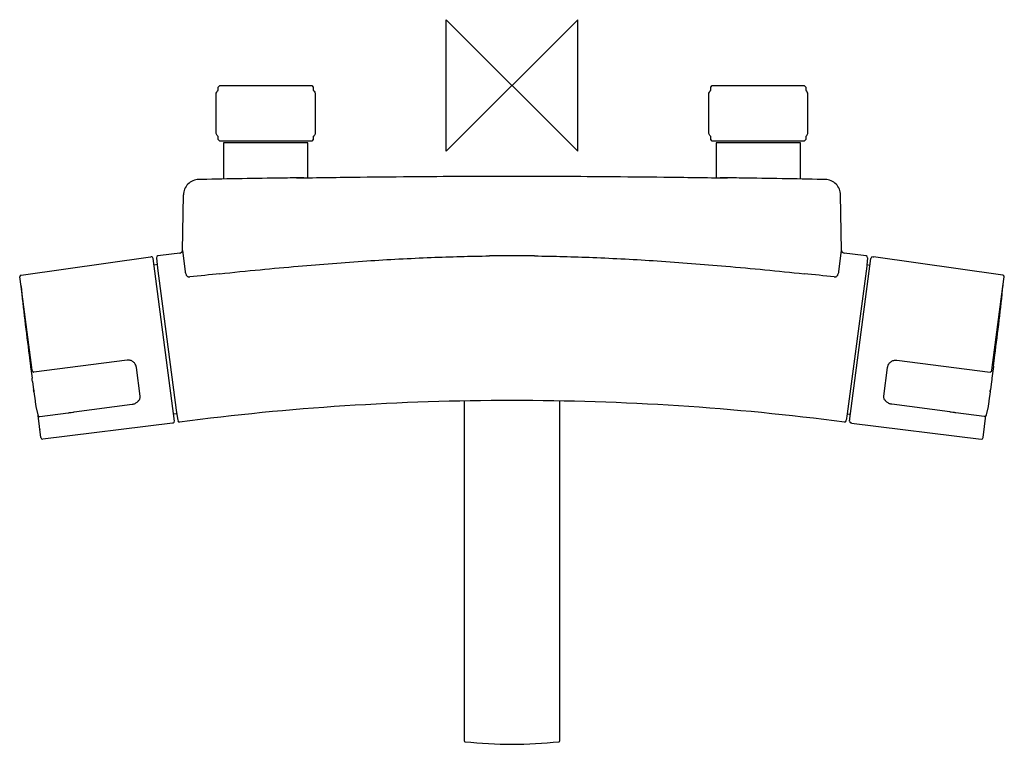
# Model space of a CAD drawing. Header units: millimetres. Extents: x -150 to 150, y -201 to 20.
import ezdxf

# ---------------------------------------------------------------- set-up
doc = ezdxf.new("R2010")
doc.units = ezdxf.units.MM
doc.header["$MEASUREMENT"] = 0
doc.layers.add('ORIGIN', color=6, linetype='Continuous')
doc.layers.add('PLANNING', color=1, linetype='Continuous')

# ---------------------------------------------------------------- blocks, each defined once
blk = doc.blocks.new('730100_T')
at = {"layer": 'ORIGIN'}
for p, q in [((20, 20), (-20, -20)), ((-20, -20), (-20, 20)), ((-20, 20), (20, -20)), ((20, -20), (20, 20))]:
    blk.add_line(p, q, dxfattribs=at)
at = {"layer": 'PLANNING'}
for p, q in [((-89, 0), (-61, 0)), ((-61, 0), (-60.5, -0.5)), ((61, 0), (89, 0)), ((89, 0), (89.5, -0.5)), ((-90.06, -14.63), (-90.06, -2.37)), ((-89.56, -1.54), (-89.5, -1.5)), ((-89.5, -0.5), (-89, 0)), ((-89.5, -1.5), (-89.5, -0.5)), ((-60.5, -0.5), (-60.5, -0.5)), ((-60.5, -0.5), (-60.5, -1.5)), ((-60.5, -1.5), (-60.44, -1.54)), ((-59.94, -2.37), (-59.94, -14.63)), ((59.94, -14.63), (59.94, -2.37)), ((60.44, -1.54), (60.5, -1.5)), ((60.5, -0.5), (61, 0)), ((60.5, -1.5), (60.5, -0.5)), ((89.5, -0.5), (89.5, -0.5)), ((89.5, -0.5), (89.5, -1.5)), ((89.5, -1.5), (89.56, -1.54)), ((90.06, -14.63), (90.06, -2.37)), ((-89.5, -15.5), (-89.56, -15.46)), ((-89.5, -16.5), (-89.5, -15.5)), ((-89, -17), (-89.5, -16.5)), ((-61, -17), (-89, -17)), ((-62.15, -17.5), (-87.85, -17.5)), ((-87.85, -17.5), (-87.85, -28.49)), ((-62.15, -28.09), (-62.15, -17.5)), ((-60.5, -16.5), (-61, -17)), ((-60.44, -15.46), (-60.5, -15.5)), ((-60.5, -15.5), (-60.5, -16.5)), ((-60.5, -16.5), (-60.5, -16.5)), ((60.5, -15.5), (60.44, -15.46)), ((60.5, -16.5), (60.5, -15.5)), ((61, -17), (60.5, -16.5)), ((89, -17), (61, -17)), ((80.69, -17.5), (62.15, -17.5)), ((62.15, -17.5), (62.15, -28.09)), ((87.85, -28.49), (87.85, -17.5)), ((89.5, -16.5), (89, -17)), ((89.56, -15.46), (89.5, -15.5)), ((89.5, -15.5), (89.5, -16.5)), ((89.5, -16.5), (89.5, -16.5)), ((-94.45, -28.61), (-95.36, -28.63)), ((95.36, -28.63), (94.51, -28.61)), ((-100.37, -50.27), (-100.07, -33.34)), ((100.36, -50.19), (100.07, -33.34)), ((-100.36, -50.19), (-99.55, -56.58)), ((99.54, -56.67), (100.36, -50.19)), ((-149.45, -57.72), (-110.03, -52.17)), ((-109.83, -52.19), (-110.03, -52.22)), ((-102.75, -102.12), (-109.27, -52.62)), ((-108.29, -52.47), (-107.96, -55.65)), ((102.75, -102.12), (109.27, -52.62)), ((108.29, -52.47), (108.05, -54.73)), ((109.83, -52.19), (110.03, -52.22)), ((149.45, -57.72), (110.03, -52.17)), ((-108.08, -54.54), (-108.99, -54.74)), ((-107.96, -55.65), (-102.27, -98.86)), ((108.02, -55.01), (102.1, -99.95)), ((108.05, -54.73), (108.02, -55.01)), ((108.08, -54.54), (108.99, -54.74)), ((-149.49, -61.19), (-149.88, -58.28)), ((-99.25, -57.56), (-99.24, -57.59)), ((-99.24, -57.59), (-99.2, -57.66)), ((-99.2, -57.66), (-99.18, -57.7)), ((99.18, -57.7), (99.2, -57.66)), ((99.2, -57.66), (99.24, -57.59)), ((99.24, -57.59), (99.25, -57.56)), ((149.49, -61.19), (149.88, -58.28)), ((-146.14, -86.67), (-149.49, -61.23)), ((146.14, -86.67), (149.49, -61.23)), ((-117.19, -83.61), (-145.56, -87.21)), ((117.19, -83.61), (145.56, -87.21)), ((-146.53, -86.24), (-146.16, -89.08)), ((-113.22, -94.6), (-114.38, -85.79)), ((113.22, -94.6), (114.38, -85.79)), ((146.53, -86.24), (146.16, -89.08)), ((-146.01, -90.05), (-145.66, -92.68)), ((146.01, -90.05), (145.66, -92.68)), ((-145.61, -93.2), (-145.62, -93.17)), ((-145.61, -93.2), (-145.24, -96.01)), ((145.61, -93.2), (145.24, -96.01)), ((145.61, -93.2), (145.62, -93.17)), ((-144.96, -97.73), (-144.38, -100.29)), ((-133.36, -99.37), (-115.62, -97.04)), ((-102.27, -98.86), (-101.77, -102.01)), ((-14.5, -199.51), (-14.5, -96.02)), ((14.5, -96.02), (14.5, -199.51)), ((133.36, -99.37), (115.62, -97.04)), ((144.96, -97.73), (144.38, -100.29)), ((-143.44, -107.16), (-144.32, -100.48)), ((-143.8, -100.76), (-135.19, -99.63)), ((-102.1, -99.95), (-103.03, -100)), ((102.1, -99.95), (101.77, -102.01)), ((102.1, -99.95), (103.03, -100)), ((143.8, -100.76), (135.19, -99.63)), ((143.44, -107.16), (144.32, -100.48)), ((-143.78, -104.64), (-143.78, -104.64)), ((-103.37, -102.75), (-142.88, -107.6)), ((-103.38, -102.7), (-103.18, -102.68)), ((103.38, -102.7), (103.18, -102.68)), ((103.37, -102.75), (142.88, -107.6)), ((143.78, -104.64), (143.78, -104.64))]:
    blk.add_line(p, q, dxfattribs=at)
for centre, radius, start, end in [((-2.95, -4752.6), 4724.88, 90.81292, 91.10955), ((10.94, -5731.51), 5703.89, 90.747, 90.81292), ((-0.13, -4937.71), 4910.02, 89.18175, 89.25833), ((0, -4928.69), 4900.99, 88.89578, 89.18175), ((-101.38, -50.17), 1.02, 340.5776, 358.9555), ((101.38, -50.17), 1.02, 181.0445, 199.4224), ((-109.76, -52.69), 0.5, 7.4889, 97.5), ((-107.8, -52.39), 0.5, 97.4869, 185.9957), ((86.85, -1533.52), 1494.37, 97.22693, 97.48691), ((0, -623.23), 571.39, 89.3133, 90.6868), ((-92.62, -1578.22), 1539.44, 82.5169, 82.76927), ((107.8, -52.39), 0.5, 354.0005, 82.5169), ((109.76, -52.69), 0.5, 82.5, 172.5111), ((-97.03, -56.37), 2.53, 184.8531, 208.2433), ((96.9, -56.33), 2.65, 332.3672, 352.7235), ((-149.38, -58.21), 0.5, 98.0137, 187.5121), ((-97.97, -56.99), 1.4, 210.5139, 232.2136), ((99.44, -1863.66), 1816.15, 95.95411, 96.2451), ((-121.03, -2065.72), 2019.37, 83.76954, 84.03125), ((97.87, -56.9), 1.53, 308.7624, 328.5102), ((149.38, -58.21), 0.5, 352.4879, 81.9863), ((-149.25, -60.77), 0.299, 174.3112, 186.0166), ((719.13, 30.75), 873.49, 186.01659, 187.42384), ((-719.13, 30.75), 873.49, 352.57616, 353.98341), ((149.25, -60.77), 0.299, 353.9834, 5.6888), ((90.68, -51.13), 239.73, 187.4238, 188.2231), ((-90.68, -51.13), 239.73, 351.7769, 352.5762), ((-145.03, -86.49), 1.13, 190.7861, 195.995), ((-145.51, -86.63), 0.628, 195.995, 223.6661), ((145.51, -86.63), 0.628, 316.3339, 344.005), ((145.03, -86.49), 1.13, 344.005, 349.2139), ((-168.41, -93), 22.59, 7.5103, 9.9903), ((168.41, -93), 22.59, 170.0097, 172.4897), ((0.52, -897.65), 801.77, 90.03703, 93.68078), ((0.5, -870.99), 775.1, 82.5347, 90.03703), ((-2.23, -854.93), 758.96, 93.68078, 97.49331), ((-143.48, -104.59), 0.3, 189.0093, 200.6527), ((-103.25, -102.18), 0.5, 277.5121, 7.5), ((-101.27, -101.96), 0.5, 188.9953, 277.4933), ((101.27, -101.96), 0.5, 262.5347, 351.0018), ((103.25, -102.18), 0.5, 172.5, 262.4879), ((143.48, -104.59), 0.3, 339.3473, 350.9907), ((-142.94, -107.1), 0.5, 187.5, 276.9625), ((142.94, -107.1), 0.5, 263.0375, 352.5), ((-14.3, -199.51), 0.2, 180, 263.6751), ((0, -70.56), 129.94, 263.6734, 270.0015), ((0, -70.5), 130, 269.9999, 276.3252), ((14.3, -199.51), 0.2, 276.325, 359.9999)]:
    blk.add_arc(centre, radius, start, end, dxfattribs=at)
for points in [[(-90.06, -2.37), (-89.86, -1.83), (-89.65, -1.5), (-89.44, -1.5)], [(-60.54, -1.5), (-60.34, -1.52), (-60.13, -1.84), (-59.94, -2.37)], [(59.94, -2.37), (60.14, -1.83), (60.35, -1.5), (60.56, -1.5)], [(90.06, -2.37), (89.87, -1.84), (89.66, -1.52), (89.46, -1.5)], [(-89.44, -15.5), (-89.65, -15.5), (-89.86, -15.17), (-90.06, -14.63)], [(-59.94, -14.63), (-60.13, -15.16), (-60.34, -15.48), (-60.54, -15.5)], [(60.56, -15.5), (60.35, -15.5), (60.14, -15.17), (59.94, -14.63)], [(89.46, -15.5), (89.66, -15.48), (89.87, -15.16), (90.06, -14.63)]]:
    blk.add_open_spline(points, degree=3, dxfattribs=at)
for points, weights in [([(-89.46, -1.5), (-89.5, -1.5), (-89.5, -1.5)], [0.99577644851, 0.985696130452, 0.97723478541]), ([(60.54, -1.5), (60.5, -1.5), (60.5, -1.5)], [0.99577644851, 0.985696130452, 0.97723478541]), ([(-89.5, -15.5), (-89.5, -15.5), (-89.46, -15.5)], [0.977234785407, 0.985696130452, 0.995776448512]), ([(60.5, -15.5), (60.5, -15.5), (60.54, -15.5)], [0.977234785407, 0.985696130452, 0.995776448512]), ([(87.85, -17.5), (87.92, -17.5), (80.69, -17.5)], [0.976053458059, 0.836832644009, 1]), ([(-145.66, -92.68), (-145.59, -93.18), (-145.61, -93.2)], [1, 0.865888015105, 1]), ([(145.66, -92.68), (145.59, -93.18), (145.61, -93.2)], [1, 0.865888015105, 1])]:
    blk.add_rational_spline(points, weights, degree=2, dxfattribs=at)
for points, knots in [([(-95.36, -28.63), (-96.6, -28.65), (-97.8, -29.17), (-99.53, -30.9), (-100.05, -32.11), (-100.07, -33.34)], [31.9365434, 31.9365434, 31.9365434, 31.9365434, 32.4365434, 32.4365434, 32.9365434, 32.9365434, 32.9365434, 32.9365434]), ([(-65.62, -28.14), (-59.16, -28.05), (-46.85, -27.89), (-29.42, -27.71), (-14, -27.6), (0, -27.56), (14, -27.6), (29.42, -27.71), (46.85, -27.89), (59.16, -28.05), (65.62, -28.14)], [0, 0, 0, 0, 19.369345, 36.944516, 52.283398, 65.619063, 78.954728, 94.29361, 111.868781, 131.237529, 131.237529, 131.237529, 131.237529]), ([(100.07, -33.34), (100.05, -32.11), (99.53, -30.9), (97.8, -29.17), (96.6, -28.65), (95.36, -28.63)], [16.851354, 16.851354, 16.851354, 16.851354, 17.351354, 17.351354, 17.851354, 17.851354, 17.851354, 17.851354]), ([(-101.14, -51.03), (-101.1, -51.02), (-101.02, -51.01), (-100.87, -50.96), (-100.7, -50.86), (-100.55, -50.73), (-100.47, -50.61), (-100.43, -50.54), (-100.42, -50.51)], [7.5530881, 7.5530881, 7.5530881, 7.5530881, 7.6712998, 7.7887875, 8.0239074, 8.2582686, 8.3728789, 8.4756208, 8.4756208, 8.4756208, 8.4756208]), ([(100.42, -50.51), (100.43, -50.54), (100.47, -50.61), (100.55, -50.73), (100.76, -50.92), (100.98, -51.01), (101.14, -51.03)], [99.8543644, 99.8543644, 99.8543644, 99.8543644, 99.9571059, 100.0717163, 100.3060774, 100.7768967, 100.7768967, 100.7768967, 100.7768967]), ([(-88.95, -57.3), (-84.87, -56.87), (-76.92, -56.07), (-62.02, -54.7), (-44.65, -53.34), (-25.23, -52.29), (-12.76, -51.95), (-6.85, -51.88)], [25.965339, 25.965339, 25.965339, 25.965339, 38.263373, 49.94647, 70.855789, 90.529719, 108.276253, 108.276253, 108.276253, 108.276253]), ([(6.85, -51.88), (9.81, -51.92), (15.72, -52.03), (28.19, -52.45), (44.65, -53.34), (66.11, -55.02), (81, -56.47), (88.95, -57.3)], [0, 0, 0, 0, 8.874085, 17.746554, 37.420483, 58.329803, 82.310933, 82.310933, 82.310933, 82.310933]), ([(-98.83, -58.09), (-98.8, -58.12), (-98.75, -58.15), (-98.63, -58.22), (-98.49, -58.28), (-98.3, -58.3), (-98.18, -58.29), (-98.12, -58.28)], [15.9884086, 15.9884086, 15.9884086, 15.9884086, 16.0935728, 16.1911523, 16.3768567, 16.5617677, 16.7414216, 16.7414216, 16.7414216, 16.7414216]), ([(98.12, -58.28), (98.15, -58.28), (98.21, -58.29), (98.33, -58.3), (98.55, -58.27), (98.73, -58.18), (98.83, -58.09)], [91.5348509, 91.5348509, 91.5348509, 91.5348509, 91.61741, 91.7145048, 91.8994158, 92.2878637, 92.2878637, 92.2878637, 92.2878637]), ([(-114.38, -85.79), (-114.42, -85.46), (-114.65, -84.83), (-115.31, -84.07), (-116.06, -83.69), (-116.71, -83.58), (-117.03, -83.58), (-117.19, -83.61)], [49.080223, 49.080223, 49.080223, 49.080223, 50.061922, 51.058491, 52.047147, 52.533822, 53.019125, 53.019125, 53.019125, 53.019125]), ([(114.38, -85.79), (114.42, -85.46), (114.65, -84.83), (115.31, -84.07), (116.06, -83.69), (116.71, -83.58), (117.03, -83.58), (117.19, -83.61)], [49.080223, 49.080223, 49.080223, 49.080223, 50.061922, 51.058491, 52.047147, 52.533822, 53.019125, 53.019125, 53.019125, 53.019125]), ([(-146.38, -85.11), (-146.41, -85.13), (-146.46, -85.17), (-146.55, -85.29), (-146.59, -85.42), (-146.6, -85.58), (-146.59, -85.73), (-146.57, -85.96), (-146.54, -86.14), (-146.53, -86.24)], [0, 0, 0, 0, 0.106228, 0.212877, 0.427411, 0.527461, 0.668842, 0.898297, 1.206766, 1.206766, 1.206766, 1.206766]), ([(146.38, -85.11), (146.41, -85.13), (146.46, -85.17), (146.55, -85.29), (146.59, -85.42), (146.6, -85.58), (146.59, -85.73), (146.57, -85.96), (146.54, -86.14), (146.53, -86.24)], [0, 0, 0, 0, 0.106228, 0.212877, 0.427411, 0.527461, 0.668842, 0.898297, 1.206766, 1.206766, 1.206766, 1.206766]), ([(-145.96, -87.06), (-145.95, -87.07), (-145.92, -87.1), (-145.86, -87.15), (-145.75, -87.21), (-145.64, -87.22), (-145.57, -87.21)], [0.4056241, 0.4056241, 0.4056241, 0.4056241, 0.4627577, 0.5191678, 0.6289263, 0.8410898, 0.8410898, 0.8410898, 0.8410898]), ([(145.96, -87.06), (145.95, -87.07), (145.92, -87.1), (145.86, -87.15), (145.75, -87.21), (145.64, -87.22), (145.57, -87.21)], [0.4056241, 0.4056241, 0.4056241, 0.4056241, 0.4627577, 0.5191678, 0.6289263, 0.8410898, 0.8410898, 0.8410898, 0.8410898]), ([(-145.62, -93.17), (-145.62, -93.16), (-145.62, -93.12), (-145.64, -93.05), (-145.64, -92.96), (-145.65, -92.85), (-145.66, -92.75), (-145.66, -92.68), (-145.66, -92.66)], [8.7842341, 8.7842341, 8.7842341, 8.7842341, 8.8004753, 8.8996634, 8.987988, 9.0773563, 9.2384246, 9.2877605, 9.2877605, 9.2877605, 9.2877605]), ([(145.62, -93.17), (145.62, -93.16), (145.62, -93.12), (145.64, -93.05), (145.64, -92.96), (145.65, -92.85), (145.66, -92.75), (145.66, -92.68), (145.66, -92.66)], [8.7842341, 8.7842341, 8.7842341, 8.7842341, 8.8004753, 8.8996634, 8.987988, 9.0773563, 9.2384246, 9.2877605, 9.2877605, 9.2877605, 9.2877605]), ([(-113.96, -96.16), (-113.89, -96.11), (-113.77, -96), (-113.55, -95.77), (-113.34, -95.46), (-113.21, -95.03), (-113.2, -94.74), (-113.22, -94.6)], [38.386461, 38.386461, 38.386461, 38.386461, 38.636825, 38.876014, 39.324016, 39.760375, 40.192495, 40.192495, 40.192495, 40.192495]), ([(113.96, -96.16), (113.89, -96.11), (113.77, -96), (113.55, -95.77), (113.34, -95.46), (113.21, -95.03), (113.2, -94.74), (113.22, -94.6)], [38.386461, 38.386461, 38.386461, 38.386461, 38.636825, 38.876014, 39.324016, 39.760375, 40.192495, 40.192495, 40.192495, 40.192495]), ([(-145.24, -96.01), (-145.23, -96.09), (-145.21, -96.25), (-145.17, -96.57), (-145.1, -96.96), (-145.03, -97.37), (-144.98, -97.62), (-144.96, -97.73)], [2.835209, 2.835209, 2.835209, 2.835209, 3.071844, 3.312876, 3.811331, 4.254466, 4.576044, 4.576044, 4.576044, 4.576044]), ([(-115.62, -97.04), (-115.46, -97.02), (-115.15, -96.95), (-114.56, -96.71), (-114.17, -96.41), (-113.96, -96.17), (-113.96, -96.16)], [36.456722, 36.456722, 36.456722, 36.456722, 36.94177, 37.421, 38.346822, 38.386461, 38.386461, 38.386461, 38.386461]), ([(115.62, -97.04), (115.46, -97.02), (115.15, -96.95), (114.56, -96.71), (114.17, -96.41), (113.96, -96.17), (113.96, -96.16)], [36.456722, 36.456722, 36.456722, 36.456722, 36.94177, 37.421, 38.346822, 38.386461, 38.386461, 38.386461, 38.386461]), ([(145.24, -96.01), (145.23, -96.09), (145.21, -96.25), (145.17, -96.57), (145.1, -96.96), (145.03, -97.37), (144.98, -97.62), (144.96, -97.73)], [2.835209, 2.835209, 2.835209, 2.835209, 3.071844, 3.312876, 3.811331, 4.254466, 4.576044, 4.576044, 4.576044, 4.576044]), ([(-144.38, -100.29), (-144.37, -100.33), (-144.35, -100.41), (-144.3, -100.53), (-144.19, -100.66), (-144.01, -100.76), (-143.87, -100.77), (-143.8, -100.76)], [7.2076537, 7.2076537, 7.2076537, 7.2076537, 7.3308227, 7.4283803, 7.6270448, 7.8304479, 8.0331419, 8.0331419, 8.0331419, 8.0331419]), ([(-135.19, -99.63), (-135.03, -99.61), (-134.56, -99.54), (-133.95, -99.45), (-133.49, -99.39), (-133.36, -99.37)], [16.722569, 16.722569, 16.722569, 16.722569, 17.183492, 18.170779, 18.563564, 18.563564, 18.563564, 18.563564]), ([(135.19, -99.63), (135.03, -99.61), (134.56, -99.54), (133.95, -99.45), (133.49, -99.39), (133.36, -99.37)], [16.722569, 16.722569, 16.722569, 16.722569, 17.183492, 18.170779, 18.563564, 18.563564, 18.563564, 18.563564]), ([(144.38, -100.29), (144.37, -100.33), (144.35, -100.41), (144.3, -100.53), (144.19, -100.66), (144.01, -100.76), (143.87, -100.77), (143.8, -100.76)], [7.2076537, 7.2076537, 7.2076537, 7.2076537, 7.3308227, 7.4283803, 7.6270448, 7.8304479, 8.0331419, 8.0331419, 8.0331419, 8.0331419])]:
    blk.add_open_spline(points, degree=3, knots=knots, dxfattribs=at)

msp = doc.modelspace()

# ---------------------------------------------------------------- block references
msp.add_blockref('730100_T', (0, 0))

doc.saveas('drawing.dxf')
